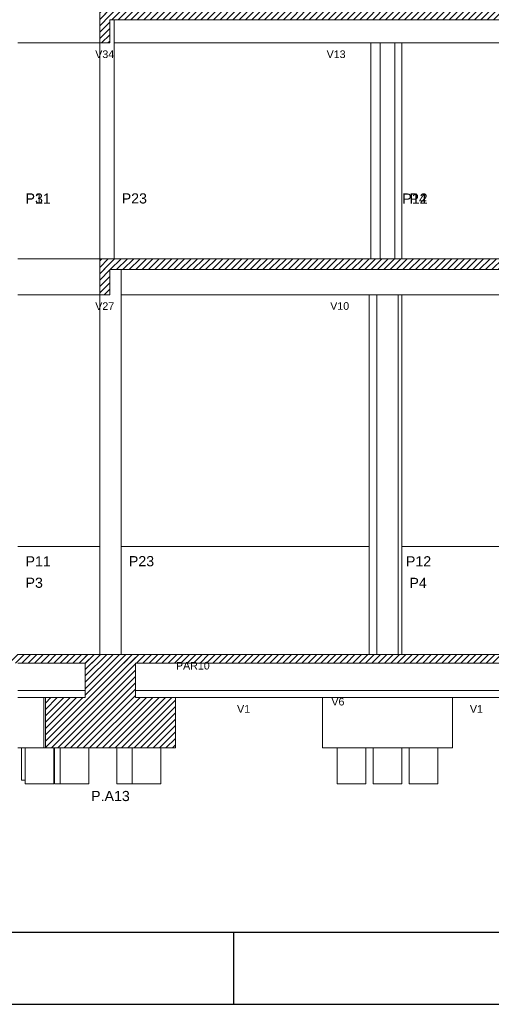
# Model space of a CAD drawing. Header units: millimetres. Extents: x 10 to 1250, y -62 to 528.
# Tile 166 of 256: x 30.84 to 37.39, y 262.49 to 276.18. Entities that reach past the tile are written whole.
import ezdxf

# ---------------------------------------------------------------- set-up
doc = ezdxf.new("R2010")
doc.units = ezdxf.units.MM
doc.header["$LTSCALE"] = 0.05
for name, color, linetype, lineweight in [('FO-Cotas', 5, 'Continuous', 5), ('FO-Níveis', 9, 'Continuous', 5), ('FO-Pilares pré-moldados', 3, 'Continuous', 20), ('FO-Seção das fundações', 9, 'Continuous', 5), ('FO-Títulos', 7, 'Continuous', 5)]:
    doc.layers.add(name, color=color, linetype=linetype, lineweight=lineweight)
doc.layers.add('FOLHA_PADRÃO', color=7, linetype='Continuous')
doc.styles.add('Arial', font='arial.ttf')
pattern_1 = [(45, (-96.81562, -34.92108), (-0.08838835, 0.08838835), [])]

# ---------------------------------------------------------------- blocks, each defined once
blk = doc.blocks.new('A1EST. 1500')
at = {"layer": 'FOLHA_PADRÃO', "color": 1, "linetype": 'Continuous'}
for p, q in [((23.5, 0), (23.5, 1)), ((0, 0), (150.008, 0))]:
    blk.add_line(p, q, dxfattribs=at)
at = {"layer": 'FOLHA_PADRÃO', "color": 6, "linetype": 'Continuous'}
blk.add_lwpolyline([(149, 58.4), (149, 1), (1, 1), (1, 58.4), (149, 58.4)], dxfattribs=at)
blk = doc.blocks.new('AAA')
at = {"layer": 'FO-Níveis', "linetype": 'Continuous'}
h = blk.add_hatch(dxfattribs=at)
h.set_pattern_fill('ANSI31', color=256, style=0)
h.set_pattern_definition(pattern_1)
h.paths.add_polyline_path([(-52.8839, 25.2221), (-39.9438, 25.2221), (-39.9438, 25.5821), (-52.8839, 25.5821), (-52.8839, 25.2221)])
h = blk.add_hatch(dxfattribs=at)
h.set_pattern_fill('ANSI31', color=256, style=0)
h.set_pattern_definition(pattern_1)
h.paths.add_polyline_path([(-52.8839, 24.5821), (-52.6039, 24.5821), (-52.6039, 25.5821), (-52.8839, 25.5821), (-52.8839, 24.5821)])
h = blk.add_hatch(dxfattribs=at)
h.set_pattern_fill('ANSI31', color=256, style=0)
h.set_pattern_definition(pattern_1)
h.paths.add_polyline_path([(-52.8839, 18.2821), (-39.9439, 18.2821), (-39.9439, 18.5821), (-52.8839, 18.5821), (-52.8839, 18.2821)])
h = blk.add_hatch(dxfattribs=at)
h.set_pattern_fill('ANSI31', color=256, style=0)
h.set_pattern_definition(pattern_1)
h.paths.add_polyline_path([(-52.8839, 17.5821), (-52.6039, 17.5821), (-52.6039, 18.5821), (-52.8839, 18.5821), (-52.8839, 17.5821)])
h = blk.add_hatch(dxfattribs=at)
h.set_pattern_fill('ANSI31', color=256, style=0)
h.set_pattern_definition(pattern_1)
h.paths.add_polyline_path([(-60.2839, 7.3421), (-51.8839, 7.3421), (-51.8839, 7.5821), (-60.2839, 7.5821), (-60.2839, 7.3421)])
h = blk.add_hatch(dxfattribs=at)
h.set_pattern_fill('ANSI31', color=256, style=0)
h.set_pattern_definition(pattern_1)
h.paths.add_polyline_path([(-53.2839, 7.3421), (-39.2239, 7.3421), (-39.2239, 7.5821), (-53.2839, 7.5821), (-53.2839, 7.3421)])
h = blk.add_hatch(dxfattribs=at)
h.set_pattern_fill('ANSI31', color=256, style=0)
h.set_pattern_definition(pattern_1)
h.paths.add_polyline_path([(-53.2839, 6.3821), (-51.8839, 6.3821), (-51.8839, 7.5821), (-53.2839, 7.5821), (-53.2839, 6.3821)])
h = blk.add_hatch(dxfattribs=at)
h.set_pattern_fill('ANSI31', color=256, style=0)
h.set_pattern_definition(pattern_1)
h.paths.add_polyline_path([(-54.3922, 4.9821), (-50.7756, 4.9821), (-50.7756, 6.3821), (-54.3922, 6.3821), (-54.3922, 4.9821)])
at = {"layer": 'FO-Cotas'}
for p, q in [((-52.4839, 25.2221), (-52.4839, 24.5821)), ((-55.1559, 24.5821), (-52.8839, 24.5821)), ((-52.8839, 24.5821), (-52.8839, 22.4921)), ((-52.4839, 22.4921), (-52.4839, 24.5821)), ((-52.4839, 24.5821), (-51.9559, 24.5821)), ((-51.9559, 24.5821), (-51.8444, 24.5821)), ((-51.8444, 24.5821), (-51.8159, 24.5821)), ((-51.8159, 24.5821), (-51.7875, 24.5821)), ((-51.7875, 24.5821), (-51.6759, 24.5821)), ((-51.6759, 24.5821), (-45.3533, 24.5821)), ((-45.3533, 24.5821), (-45.3533, 22.4921)), ((-45.3533, 24.5821), (-45.3286, 24.5821)), ((-45.3286, 24.5821), (-45.2717, 24.5821)), ((-45.2717, 24.5821), (-45.0859, 24.5821)), ((-45.0859, 24.5821), (-45.0859, 22.4921)), ((-45.0859, 24.5821), (-45.0259, 24.5821)), ((-45.0259, 24.5821), (-44.7459, 24.5821)), ((-44.7459, 24.5821), (-44.6859, 24.5821)), ((-44.6859, 22.4921), (-44.6859, 24.5821)), ((-44.6859, 24.5821), (-44.5454, 24.5821)), ((-44.5454, 24.5821), (-44.4884, 24.5821)), ((-44.4884, 22.4921), (-44.4884, 24.5821)), ((-44.4884, 24.5821), (-40.3439, 24.5821)), ((-52.8839, 22.4921), (-52.8839, 18.5821)), ((-52.4839, 18.5821), (-52.4839, 22.4921)), ((-45.3533, 22.4921), (-45.3533, 18.5821)), ((-45.0859, 22.4921), (-45.0859, 18.5821)), ((-44.6859, 18.5821), (-44.6859, 22.4921)), ((-44.4884, 18.5821), (-44.4884, 22.4921)), ((-52.8839, 18.5821), (-55.1559, 18.5821)), ((-52.2839, 17.7421), (-52.2839, 18.2821)), ((-55.1559, 17.5821), (-52.8839, 17.5821)), ((-52.8839, 17.5821), (-52.8839, 16.8021)), ((-52.2839, 17.5821), (-52.2839, 17.7421)), ((-52.2839, 17.5821), (-51.9559, 17.5821)), ((-52.2839, 16.8021), (-52.2839, 17.5821)), ((-51.9559, 17.5821), (-51.8444, 17.5821)), ((-51.8444, 17.5821), (-51.8159, 17.5821)), ((-51.8159, 17.5821), (-51.7875, 17.5821)), ((-51.7875, 17.5821), (-51.6759, 17.5821)), ((-51.6759, 17.5821), (-45.3941, 17.5821)), ((-45.3941, 17.5821), (-45.3941, 16.8021)), ((-45.3941, 17.5821), (-45.3286, 17.5821)), ((-45.3286, 17.5821), (-45.2717, 17.5821)), ((-45.2717, 17.5821), (-45.1859, 17.5821)), ((-45.1859, 17.5821), (-45.1859, 16.8021)), ((-45.1859, 17.5821), (-45.0259, 17.5821)), ((-45.0259, 17.5821), (-44.7459, 17.5821)), ((-44.7459, 17.5821), (-44.5859, 17.5821)), ((-44.5859, 16.8021), (-44.5859, 17.5821)), ((-44.5859, 17.5821), (-44.5454, 17.5821)), ((-44.5454, 17.5821), (-44.4884, 17.5821)), ((-44.4884, 16.8021), (-44.4884, 17.5821)), ((-44.4884, 17.5821), (-40.5439, 17.5821)), ((-52.8839, 16.8021), (-52.8839, 15.8821)), ((-52.2839, 15.8821), (-52.2839, 16.8021)), ((-45.3941, 16.8021), (-45.3941, 15.8821)), ((-45.1859, 16.8021), (-45.1859, 15.8821)), ((-44.5859, 15.8821), (-44.5859, 16.8021)), ((-44.4884, 15.8821), (-44.4884, 16.8021)), ((-52.8839, 15.8821), (-52.8839, 13.3221)), ((-52.2839, 13.3221), (-52.2839, 15.8821)), ((-45.3941, 15.8821), (-45.3941, 13.3221)), ((-45.1859, 15.8821), (-45.1859, 13.3221)), ((-44.5859, 13.3221), (-44.5859, 15.8821)), ((-44.4884, 13.3221), (-44.4884, 15.8821)), ((-52.8839, 13.3221), (-52.8839, 10.5821)), ((-52.2839, 10.5821), (-52.2839, 13.3221)), ((-45.3941, 13.3221), (-45.3941, 10.5821)), ((-45.1859, 13.3221), (-45.1859, 7.5821)), ((-44.5859, 7.5821), (-44.5859, 13.3221)), ((-44.4884, 10.5821), (-44.4884, 13.3221)), ((-52.8839, 10.5821), (-55.1559, 10.5821)), ((-52.8839, 10.5821), (-52.8839, 9.5821)), ((-52.2839, 9.5821), (-52.2839, 10.5821)), ((-45.3941, 10.5821), (-52.2839, 10.5821)), ((-45.3941, 10.5821), (-45.3941, 9.5821)), ((-44.4884, 9.5821), (-44.4884, 10.5821)), ((-40.5439, 10.5821), (-44.4884, 10.5821)), ((-52.8839, 9.5821), (-52.8839, 7.5821)), ((-52.2839, 7.5821), (-52.2839, 9.5821)), ((-45.3941, 9.5821), (-45.3941, 7.5821)), ((-44.4884, 7.5821), (-44.4884, 9.5821)), ((-55.1559, 6.5821), (-55.0559, 6.5821)), ((-55.0559, 6.5821), (-53.2839, 6.5821)), ((-51.8839, 6.5821), (-45.4859, 6.5821)), ((-45.4859, 6.5821), (-45.3941, 6.5821)), ((-45.3941, 6.5821), (-45.3859, 6.5821)), ((-45.3859, 6.5821), (-45.353, 6.5821)), ((-45.353, 6.5821), (-45.2716, 6.5821)), ((-45.2716, 6.5821), (-45.1859, 6.5821)), ((-45.1859, 6.5821), (-44.5859, 6.5821)), ((-44.5859, 6.5821), (-44.5698, 6.5821)), ((-44.5698, 6.5821), (-44.4884, 6.5821)), ((-44.4884, 6.5821), (-44.3859, 6.5821)), ((-44.3859, 6.5821), (-44.2859, 6.5821)), ((-44.2859, 6.5821), (-40.6239, 6.5821)), ((-55.0559, 6.3821), (-55.1559, 6.3821)), ((-54.4386, 6.3821), (-55.0559, 6.3821)), ((-54.4386, 6.3821), (-54.4386, 5.0821)), ((-54.3922, 6.3821), (-54.4386, 6.3821)), ((-50.7756, 6.3821), (-46.6942, 6.3821)), ((-46.6942, 6.3821), (-46.6942, 4.9821)), ((-46.5859, 6.3821), (-46.6942, 6.3821)), ((-45.4859, 6.3821), (-46.5859, 6.3821)), ((-45.3941, 6.3821), (-45.4859, 6.3821)), ((-45.3859, 6.3821), (-45.3941, 6.3821)), ((-45.1859, 6.3821), (-45.3859, 6.3821)), ((-44.5859, 6.3821), (-45.1859, 6.3821)), ((-44.4884, 6.3821), (-44.5859, 6.3821)), ((-44.3859, 6.3821), (-44.4884, 6.3821)), ((-44.2859, 6.3821), (-44.3859, 6.3821)), ((-43.1859, 6.3821), (-44.2859, 6.3821)), ((-43.0776, 6.3821), (-43.1859, 6.3821)), ((-43.0776, 6.3821), (-41.6239, 6.3821)), ((-43.0776, 4.9821), (-43.0776, 6.3821)), ((-55.0559, 4.9821), (-55.1559, 4.9821)), ((-55.0559, 4.0821), (-55.0559, 4.9821)), ((-54.9559, 4.9821), (-55.0559, 4.9821)), ((-54.9559, 4.0821), (-54.9559, 4.9821)), ((-54.4386, 4.9821), (-54.9559, 4.9821)), ((-54.4386, 5.0821), (-54.4386, 4.9821)), ((-54.3922, 4.9821), (-54.4386, 4.9821)), ((-54.1559, 4.9821), (-54.1559, 3.9821)), ((-54.1386, 3.9821), (-54.1386, 4.9821)), ((-53.9839, 3.9821), (-53.9839, 4.9821)), ((-53.1839, 4.9821), (-53.1839, 3.9821)), ((-52.4066, 3.9821), (-52.4066, 4.9821)), ((-51.9839, 3.9821), (-51.9839, 4.9821)), ((-51.1839, 4.9821), (-51.1839, 3.9821)), ((-46.2859, 4.9821), (-46.6942, 4.9821)), ((-46.2859, 4.0821), (-46.2859, 4.9821)), ((-45.4859, 4.9821), (-46.2859, 4.9821)), ((-45.4859, 4.9821), (-45.4859, 4.0821)), ((-45.2859, 4.9821), (-45.4859, 4.9821)), ((-45.2859, 3.9821), (-45.2859, 4.9821)), ((-44.4859, 4.9821), (-45.2859, 4.9821)), ((-44.4859, 4.9821), (-44.4859, 3.9821)), ((-44.2859, 4.9821), (-44.4859, 4.9821)), ((-44.2859, 4.0821), (-44.2859, 4.9821)), ((-43.4859, 4.9821), (-44.2859, 4.9821)), ((-43.4859, 4.9821), (-43.4859, 4.0821)), ((-43.0776, 4.9821), (-43.4859, 4.9821)), ((-54.9559, 4.0821), (-55.0559, 4.0821)), ((-54.9559, 3.9821), (-54.9559, 4.0821)), ((-54.1559, 3.9821), (-54.9559, 3.9821)), ((-53.9839, 3.9821), (-54.1386, 3.9821)), ((-53.3386, 3.9821), (-53.9839, 3.9821)), ((-53.1839, 3.9821), (-53.3386, 3.9821)), ((-51.9839, 3.9821), (-52.4066, 3.9821)), ((-51.6066, 3.9821), (-51.9839, 3.9821)), ((-51.1839, 3.9821), (-51.6066, 3.9821)), ((-46.2859, 3.9821), (-46.2859, 4.0821)), ((-45.4859, 3.9821), (-46.2859, 3.9821)), ((-45.4859, 4.0821), (-45.4859, 3.9821)), ((-44.4859, 3.9821), (-45.2859, 3.9821)), ((-44.2859, 3.9821), (-44.2859, 4.0821)), ((-43.4859, 3.9821), (-44.2859, 3.9821)), ((-43.4859, 4.0821), (-43.4859, 3.9821))]:
    blk.add_line(p, q, dxfattribs=at)
at = {"layer": 'FO-Títulos'}
for p, q in [((-52.8839, 25.5821), (-52.8839, 25.2221)), ((-52.8839, 25.2221), (-52.8839, 24.5821)), ((-52.6039, 24.5821), (-52.6039, 25.2221)), ((-52.6039, 25.2221), (-52.4839, 25.2221)), ((-52.4839, 25.2221), (-51.9559, 25.2221)), ((-51.9559, 25.2221), (-51.8444, 25.2221)), ((-51.8444, 25.2221), (-51.8159, 25.2221)), ((-51.8159, 25.2221), (-51.7875, 25.2221)), ((-51.7875, 25.2221), (-51.6759, 25.2221)), ((-51.6759, 25.2221), (-45.3533, 25.2221)), ((-45.3533, 25.2221), (-45.3286, 25.2221)), ((-45.3286, 25.2221), (-45.2717, 25.2221)), ((-45.2717, 25.2221), (-45.0859, 25.2221)), ((-45.0859, 25.2221), (-45.0259, 25.2221)), ((-45.0259, 25.2221), (-44.7459, 25.2221)), ((-44.7459, 25.2221), (-44.6859, 25.2221)), ((-44.6859, 25.2221), (-44.5454, 25.2221)), ((-44.5454, 25.2221), (-44.4884, 25.2221)), ((-44.4884, 25.2221), (-40.3439, 25.2221)), ((-52.8839, 24.5821), (-52.7439, 24.5821)), ((-52.7439, 24.5821), (-52.6039, 24.5821)), ((-52.8839, 18.5821), (-52.8839, 18.2821)), ((-52.7439, 18.5821), (-52.8839, 18.5821)), ((-52.6039, 18.5821), (-52.7439, 18.5821)), ((-52.4839, 18.5821), (-52.6039, 18.5821)), ((-52.2839, 18.5821), (-52.4839, 18.5821)), ((-51.9559, 18.5821), (-52.2839, 18.5821)), ((-51.8444, 18.5821), (-51.9559, 18.5821)), ((-51.8159, 18.5821), (-51.8444, 18.5821)), ((-51.7875, 18.5821), (-51.8159, 18.5821)), ((-51.6759, 18.5821), (-51.7875, 18.5821)), ((-45.3941, 18.5821), (-51.6759, 18.5821)), ((-45.3533, 18.5821), (-45.3941, 18.5821)), ((-45.3286, 18.5821), (-45.3533, 18.5821)), ((-45.2717, 18.5821), (-45.3286, 18.5821)), ((-45.1859, 18.5821), (-45.2717, 18.5821)), ((-45.0859, 18.5821), (-45.1859, 18.5821)), ((-45.0259, 18.5821), (-45.0859, 18.5821)), ((-44.7459, 18.5821), (-45.0259, 18.5821)), ((-44.6859, 18.5821), (-44.7459, 18.5821)), ((-44.5859, 18.5821), (-44.6859, 18.5821)), ((-44.5454, 18.5821), (-44.5859, 18.5821)), ((-44.4884, 18.5821), (-44.5454, 18.5821)), ((-40.5439, 18.5821), (-44.4884, 18.5821)), ((-52.8839, 18.2821), (-52.8839, 17.7421)), ((-52.6039, 17.7421), (-52.6039, 18.2821)), ((-52.6039, 18.2821), (-52.2839, 18.2821)), ((-52.2839, 18.2821), (-51.9559, 18.2821)), ((-51.9559, 18.2821), (-51.8444, 18.2821)), ((-51.8444, 18.2821), (-51.8159, 18.2821)), ((-51.8159, 18.2821), (-51.7875, 18.2821)), ((-51.7875, 18.2821), (-51.6759, 18.2821)), ((-51.6759, 18.2821), (-45.3941, 18.2821)), ((-45.3941, 18.2821), (-45.3286, 18.2821)), ((-45.3286, 18.2821), (-45.2717, 18.2821)), ((-45.2717, 18.2821), (-45.1859, 18.2821)), ((-45.1859, 18.2821), (-45.0259, 18.2821)), ((-45.0259, 18.2821), (-44.7459, 18.2821)), ((-44.7459, 18.2821), (-44.5859, 18.2821)), ((-44.5859, 18.2821), (-44.5454, 18.2821)), ((-44.5454, 18.2821), (-44.4884, 18.2821)), ((-44.4884, 18.2821), (-40.5439, 18.2821)), ((-52.8839, 17.7421), (-52.8839, 17.5821)), ((-52.8839, 17.5821), (-52.7439, 17.5821)), ((-52.7439, 17.5821), (-52.6039, 17.5821)), ((-52.6039, 17.5821), (-52.6039, 17.7421)), ((-55.0559, 7.5821), (-55.1559, 7.5821)), ((-53.2839, 7.5821), (-55.0559, 7.5821)), ((-53.0839, 7.5821), (-53.2839, 7.5821)), ((-52.8839, 7.5821), (-53.0839, 7.5821)), ((-52.7239, 7.5821), (-52.8839, 7.5821)), ((-52.5839, 7.5821), (-52.7239, 7.5821)), ((-52.4439, 7.5821), (-52.5839, 7.5821)), ((-52.2839, 7.5821), (-52.4439, 7.5821)), ((-52.0839, 7.5821), (-52.2839, 7.5821)), ((-51.8839, 7.5821), (-52.0839, 7.5821)), ((-45.4859, 7.5821), (-51.8839, 7.5821)), ((-45.3941, 7.5821), (-45.4859, 7.5821)), ((-45.3859, 7.5821), (-45.3941, 7.5821)), ((-45.353, 7.5821), (-45.3859, 7.5821)), ((-45.2716, 7.5821), (-45.353, 7.5821)), ((-45.1859, 7.5821), (-45.2716, 7.5821)), ((-44.5859, 7.5821), (-45.1859, 7.5821)), ((-44.5698, 7.5821), (-44.5859, 7.5821)), ((-44.4884, 7.5821), (-44.5698, 7.5821)), ((-44.3859, 7.5821), (-44.4884, 7.5821)), ((-44.2859, 7.5821), (-44.3859, 7.5821)), ((-40.6239, 7.5821), (-44.2859, 7.5821)), ((-55.1559, 7.3421), (-55.0559, 7.3421)), ((-55.0559, 7.3421), (-53.2839, 7.3421)), ((-53.2839, 7.3421), (-53.2839, 6.5821)), ((-51.8839, 6.5821), (-51.8839, 7.3421)), ((-51.8839, 7.3421), (-45.4859, 7.3421)), ((-45.4859, 7.3421), (-45.3941, 7.3421)), ((-45.3941, 7.3421), (-45.3859, 7.3421)), ((-45.3859, 7.3421), (-45.353, 7.3421)), ((-45.353, 7.3421), (-45.2716, 7.3421)), ((-45.2716, 7.3421), (-45.1859, 7.3421)), ((-45.1859, 7.3421), (-44.5859, 7.3421)), ((-44.5859, 7.3421), (-44.5698, 7.3421)), ((-44.5698, 7.3421), (-44.4884, 7.3421)), ((-44.4884, 7.3421), (-44.3859, 7.3421)), ((-44.3859, 7.3421), (-44.2859, 7.3421)), ((-44.2859, 7.3421), (-40.6239, 7.3421)), ((-53.2839, 6.5821), (-53.2839, 6.3821)), ((-51.8839, 6.3821), (-51.8839, 6.5821)), ((-54.3922, 6.3821), (-54.3922, 5.0821)), ((-53.9559, 6.3821), (-54.3922, 6.3821)), ((-53.7476, 6.3821), (-53.9559, 6.3821)), ((-53.2839, 6.3821), (-53.7476, 6.3821)), ((-51.3066, 6.3821), (-51.8839, 6.3821)), ((-50.7756, 6.3821), (-51.3066, 6.3821)), ((-50.7756, 4.9821), (-50.7756, 6.3821)), ((-54.3922, 5.0821), (-54.3922, 4.9821)), ((-54.2559, 4.9821), (-54.3922, 4.9821)), ((-54.1559, 4.9821), (-54.2559, 4.9821)), ((-54.1386, 4.9821), (-54.1559, 4.9821)), ((-53.9839, 4.9821), (-54.1386, 4.9821)), ((-53.7476, 4.9821), (-53.9839, 4.9821)), ((-53.3386, 4.9821), (-53.7476, 4.9821)), ((-53.1839, 4.9821), (-53.3386, 4.9821)), ((-52.4066, 4.9821), (-53.1839, 4.9821)), ((-51.9839, 4.9821), (-52.4066, 4.9821)), ((-51.6066, 4.9821), (-51.9839, 4.9821)), ((-51.3066, 4.9821), (-51.6066, 4.9821)), ((-51.1839, 4.9821), (-51.3066, 4.9821)), ((-50.7756, 4.9821), (-51.1839, 4.9821))]:
    blk.add_line(p, q, dxfattribs=at)
at = {"layer": 'FO-Pilares pré-moldados', "char_height": 0.2824, "line_spacing_factor": 0.798, "style": 'Arial'}
for s, insert, attachment_point in [('P3', (-54.9441, 20.1135), 7), ('P11', (-54.9441, 20.1135), 7), ('P23', (-52.2721, 20.1135), 7), ('P12', (-44.4741, 20.1135), 7), ('P4', (-44.2766, 20.1135), 7), ('P23', (-52.0721, 10.0285), 7), ('P12', (-44.3741, 10.0285), 7), ('P11', (-54.9441, 10.0285), 7), ('P3', (-54.9441, 9.4285), 7), ('P4', (-44.2766, 9.4285), 7), ('P.A13', (-52.5839, 3.4995), 8)]:
    blk.add_mtext(s, dxfattribs=dict(at, insert=insert, attachment_point=attachment_point))
at = {"layer": 'FO-Seção das fundações', "char_height": 0.2118, "attachment_point": 8, "line_spacing_factor": 0.798, "style": 'Arial'}
for s, insert in [('V34', (-52.7439, 24.1585)), ('V13', (-46.3138, 24.1585)), ('V27', (-52.7439, 17.1585)), ('V10', (-46.2139, 17.1585)), ('PAR10', (-50.295, 7.1585)), ('V6', (-46.2639, 6.1585)), ('V1', (-48.8849, 5.9585)), ('V1', (-42.4149, 5.9585))]:
    blk.add_mtext(s, dxfattribs=dict(at, insert=insert))

msp = doc.modelspace()

# ---------------------------------------------------------------- block references
msp.add_blockref('A1EST. 1500', (10.3174, 262.4885))
at = {"xscale": 0.5, "yscale": 0.5, "zscale": 0.5}
msp.add_blockref('AAA', (58.3934, 263.5616), dxfattribs=at)

doc.saveas('drawing.dxf')
